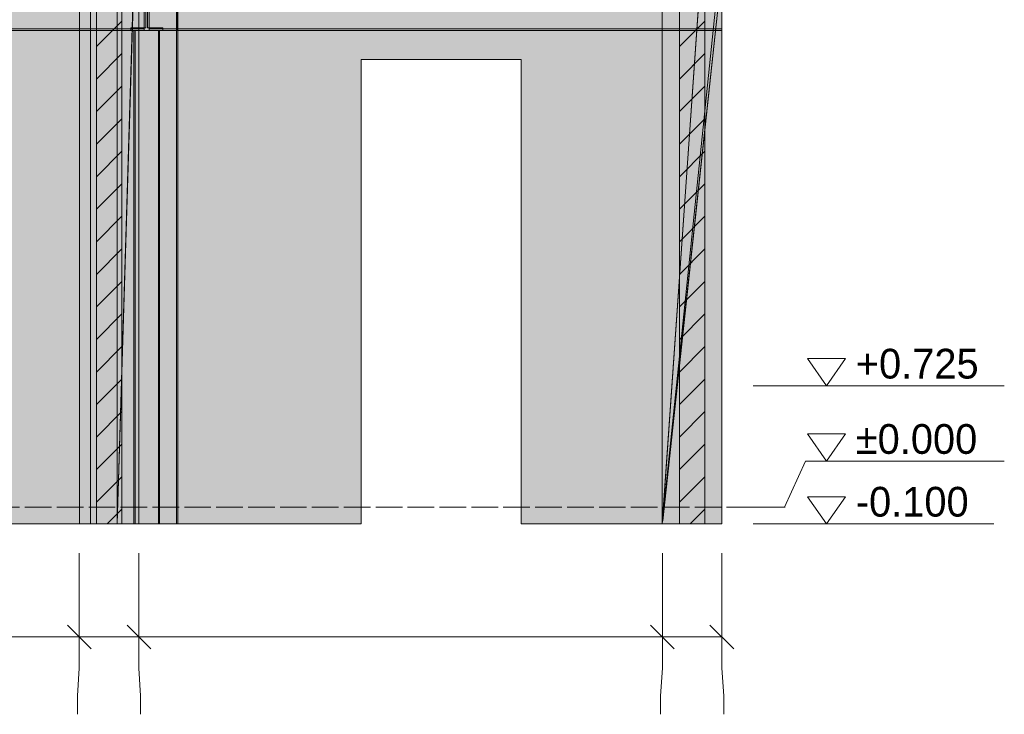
# Model space of a CAD drawing. Header units: millimetres. Extents: x 17 to 413, y 4 to 292.
# Tile 203 of 207: x 232 to 279, y 120 to 154. Entities that reach past the tile are written whole.
import ezdxf

# ---------------------------------------------------------------- set-up
doc = ezdxf.new("R2010")
doc.units = ezdxf.units.MM
doc.linetypes.add('DASHED', pattern=[1.524, 1.27, -0.254])
for name, color, linetype in [('FILL-C_BDBDBF', 7, 'Continuous'), ('FILL-EPS', 7, 'Continuous'), ('FILL-WHITE', 7, 'Continuous'), ('LINE-CORE', 7, 'Continuous'), ('LINE-INK', 7, 'Continuous'), ('LINE-STEEL-DASH', 7, 'DASHED'), ('LINE-STEEL_GREY', 7, 'Continuous'), ('TEXT-INK', 7, 'Continuous')]:
    doc.layers.add(name, color=color, linetype=linetype)

msp = doc.modelspace()

# ---------------------------------------------------------------- hatches: boundary and pattern name
at = {"layer": 'FILL-C_BDBDBF', "true_color": 0xbdbdbf}
h = msp.add_hatch(color=9, dxfattribs=at)
h.dxf.hatch_style = 1
h.paths.add_polyline_path([(236.757, 170.206), (236.757, 129.572), (235.651, 129.572), (235.538, 129.572), (235.538, 170.206), (236.644, 170.206)])
h = msp.add_hatch(color=9, dxfattribs=at)
h.dxf.hatch_style = 1
h.paths.add_polyline_path([(264.614, 170.206), (264.614, 129.572), (263.503, 129.572), (263.395, 129.572), (263.395, 170.206), (264.505, 170.206)])
at = {"layer": 'FILL-EPS', "true_color": 0xccffff}
h = msp.add_hatch(color=7, dxfattribs=at)
h.dxf.hatch_style = 1
h.paths.add_polyline_path([(235.538, 170.206), (235.538, 129.572), (234.725, 129.572), (234.725, 142.794), (234.725, 170.206)])
h = msp.add_hatch(color=7, dxfattribs=at)
h.dxf.hatch_style = 1
h.paths.add_polyline_path([(237.57, 161.419), (237.57, 148.201), (237.57, 147.378), (237.57, 147.375), (237.57, 129.572), (236.757, 129.572), (236.757, 170.206), (237.57, 170.206)])
h = msp.add_hatch(color=7, dxfattribs=at)
h.dxf.hatch_style = 1
h.paths.add_polyline_path([(262.582, 161.399), (262.582, 161.4), (262.582, 170.206), (263.395, 170.206), (263.395, 129.572), (262.582, 129.572), (262.582, 147.419), (262.582, 155.962), (262.582, 156.775), (262.582, 160.573)])
h = msp.add_hatch(color=7, dxfattribs=at)
h.dxf.hatch_style = 1
h.paths.add_polyline_path([(265.427, 157.047), (265.427, 129.572), (264.614, 129.572), (264.614, 170.206), (265.427, 170.206)])
at = {"layer": 'FILL-WHITE', "true_color": 0xffffff}
h = msp.add_hatch(color=7, dxfattribs=at)
h.dxf.hatch_style = 1
h.paths.add_polyline_path([(237.57, 155.962), (237.57, 157.182), (234.725, 157.182), (234.725, 170.206), (237.57, 170.206), (237.57, 170.219), (237.57, 157.182), (237.57, 157.182), (237.57, 129.572), (234.725, 129.572), (234.725, 155.962)])
h = msp.add_hatch(color=7, dxfattribs=at)
h.dxf.hatch_style = 1
h.paths.add_polyline_path([(237.57, 170.206), (237.57, 170.219), (237.57, 157.182), (237.57, 157.182), (237.57, 129.572), (234.725, 129.572), (234.725, 170.206)])
h.paths.add_polyline_path([(237.57, 157.182), (235.538, 157.182), (235.538, 155.962), (237.57, 155.962)], flags=0)
h = msp.add_hatch(color=7, dxfattribs=at)
h.dxf.hatch_style = 1
h.paths.add_polyline_path([(234.725, 170.206), (237.57, 170.206), (237.57, 155.963), (237.57, 155.962), (237.57, 129.572), (237.57, 129.572), (234.725, 129.572)])
h.paths.add_polyline_path([(235.538, 157.182), (235.538, 155.962), (237.57, 155.962), (237.57, 157.182)], flags=0)
h = msp.add_hatch(color=7, dxfattribs=at)
h.dxf.hatch_style = 1
h.paths.add_polyline_path([(262.582, 155.962), (262.582, 170.206), (265.427, 170.206), (264.515, 157.182), (264.614, 157.182), (265.426, 155.962), (265.427, 129.572), (262.582, 129.572)])
h.paths.add_polyline_path([(264.429, 155.962), (262.593, 129.727), (262.599, 129.726), (265.426, 155.962)], flags=0)
h = msp.add_hatch(color=7, dxfattribs=at)
h.dxf.hatch_style = 1
h.paths.add_polyline_path([(265.427, 170.206), (265.426, 157.182), (262.582, 129.572)])
h = msp.add_hatch(color=7, dxfattribs=at)
h.dxf.hatch_style = 1
h.paths.add_polyline_path([(265.427, 170.206), (265.427, 170.206), (265.427, 129.572), (262.582, 129.572), (262.582, 155.962), (264.614, 155.962), (264.614, 157.182), (262.582, 157.182), (262.582, 170.206)])
h = msp.add_hatch(color=7, dxfattribs=at)
h.dxf.hatch_style = 1
h.paths.add_polyline_path([(262.582, 170.206), (265.427, 170.206), (265.427, 129.572), (262.582, 129.572), (262.582, 155.962), (264.614, 155.962), (264.614, 157.182), (262.582, 157.182)])
h = msp.add_hatch(color=7, dxfattribs=at)
h.dxf.hatch_style = 1
h.paths.add_polyline_path([(186.412, 160.772), (236.525, 160.772), (236.525, 129.572), (235.266, 129.572), (235.266, 155.976), (186.438, 155.976), (186.438, 129.572), (186.438, 129.572), (186.438, 129.572), (186.412, 129.572), (186.412, 160.772)])
h = msp.add_hatch(color=7, dxfattribs=at)
h.dxf.hatch_style = 1
h.paths.add_polyline_path([(236.525, 160.772), (237.338, 157.182), (237.338, 155.962), (237.338, 155.949), (237.337, 155.949), (236.525, 129.572), (236.525, 160.772), (236.523, 160.785)])
h = msp.add_hatch(color=7, dxfattribs=at)
h.dxf.hatch_style = 1
h.paths.add_polyline_path([(236.525, 160.772), (239.37, 160.772), (239.37, 157.182), (237.338, 157.182), (237.338, 155.962), (239.37, 155.962), (239.37, 129.572), (236.525, 129.572)])
h = msp.add_hatch(color=7, dxfattribs=at)
h.dxf.hatch_style = 1
h.paths.add_polyline_path([(236.525, 160.772), (239.37, 160.772), (239.37, 155.964), (239.37, 155.962), (239.37, 129.572), (239.37, 129.572), (239.37, 129.569), (239.37, 129.572), (236.525, 129.572), (236.525, 155.962), (239.37, 155.962), (239.37, 157.182), (236.525, 157.182)])
h = msp.add_hatch(color=7, dxfattribs=at)
h.dxf.hatch_style = 1
h.paths.add_polyline_path([(265.427, 160.772), (265.427, 155.976), (239.43, 155.976), (239.43, 129.572), (239.43, 129.569), (239.43, 129.572), (239.372, 129.572), (239.372, 153.164), (239.382, 153.164), (239.382, 155.976), (239.372, 155.976), (239.372, 160.772)])
h = msp.add_hatch(color=7, dxfattribs=at)
h.dxf.hatch_style = 1
h.paths.add_polyline_path([(234.725, 160.172), (234.725, 129.572), (228.964, 129.572), (228.964, 151.772), (206.388, 151.772), (206.388, 129.572), (204.272, 129.572), (204.272, 160.172)])
h = msp.add_hatch(color=7, dxfattribs=at)
h.dxf.hatch_style = 1
h.paths.add_polyline_path([(265.426, 157.182), (265.426, 155.962), (262.582, 129.572)])
h = msp.add_hatch(color=7, dxfattribs=at)
h.dxf.hatch_style = 1
h.paths.add_polyline_path([(237.338, 156.848), (237.338, 155.962), (239.37, 155.962), (239.37, 129.572), (236.525, 129.572), (236.525, 156.848)])
h = msp.add_hatch(color=7, dxfattribs=at)
h.dxf.hatch_style = 1
h.paths.add_polyline_path([(237.181, 153.292), (237.906, 153.292), (237.906, 156.716), (237.181, 156.716), (237.181, 156.844), (238.711, 156.844), (238.711, 156.716), (237.985, 156.716), (237.985, 153.292), (238.711, 153.292), (238.711, 153.164), (237.181, 153.164)])
h = msp.add_hatch(color=7, dxfattribs=at)
h.dxf.hatch_style = 1
h.paths.add_polyline_path([(237.181, 156.844), (238.711, 156.844), (238.711, 156.716), (237.985, 156.716), (237.985, 153.292), (238.711, 153.292), (238.711, 153.164), (237.181, 153.164), (237.181, 153.292), (237.906, 153.292), (237.906, 156.716), (237.181, 156.716), (237.181, 156.844)])
h = msp.add_hatch(color=7, dxfattribs=at)
h.dxf.hatch_style = 1
h.paths.add_polyline_path([(185.098, 155.796), (185.874, 155.796), (185.874, 155.895), (236.978, 155.895), (236.978, 155.748), (237.826, 155.748), (237.826, 153.239), (236.978, 153.239), (185.874, 153.239), (185.874, 153.337), (185.098, 153.337)])
h = msp.add_hatch(color=7, dxfattribs=at)
h.dxf.hatch_style = 1
h.paths.add_polyline_path([(185.874, 155.796), (185.874, 155.895), (236.978, 155.895), (236.978, 155.748), (237.826, 155.748), (237.826, 153.239), (236.978, 153.239), (185.874, 153.239), (185.874, 153.337), (185.098, 153.337), (185.098, 155.796)])
h = msp.add_hatch(color=7, dxfattribs=at)
h.dxf.hatch_style = 1
h.paths.add_polyline_path([(265.427, 155.972), (265.427, 129.572), (255.842, 129.572), (255.842, 151.776), (255.829, 151.775), (255.829, 151.776), (248.198, 151.776), (248.198, 129.572), (229.242, 129.572), (229.242, 151.776), (221.598, 151.776), (221.598, 129.572), (215.764, 129.572), (215.764, 151.772), (206.164, 151.772), (206.164, 129.572), (203.99, 129.572), (203.99, 155.972)])
h = msp.add_hatch(color=7, dxfattribs=at)
h.dxf.hatch_style = 1
h.paths.add_polyline_path([(265.427, 155.972), (265.427, 129.572), (255.842, 129.572), (255.842, 151.776), (248.198, 151.776), (248.198, 129.572), (229.242, 129.572), (229.242, 151.776), (221.598, 151.776), (221.598, 129.572), (215.764, 129.572), (215.764, 151.772), (206.164, 151.772), (206.164, 129.572), (203.99, 129.572), (203.99, 155.972)])
h = msp.add_hatch(color=7, dxfattribs=at)
h.dxf.hatch_style = 1
h.paths.add_polyline_path([(204.272, 155.962), (234.725, 155.962), (234.725, 129.572), (228.964, 129.572), (228.964, 151.772), (206.388, 151.772), (206.388, 129.572), (204.272, 129.572), (204.272, 155.962)])
h = msp.add_hatch(color=7, dxfattribs=at)
h.dxf.hatch_style = 1
h.paths.add_polyline_path([(235.266, 129.572), (235.266, 155.962), (236.525, 155.962), (236.525, 129.572)])
h = msp.add_hatch(color=7, dxfattribs=at)
h.dxf.hatch_style = 1
h.paths.add_polyline_path([(237.338, 155.962), (239.37, 155.962), (239.37, 129.572), (236.525, 129.572), (237.338, 155.962)])
h = msp.add_hatch(color=7, dxfattribs=at)
h.dxf.hatch_style = 1
h.paths.add_polyline_path([(238.066, 153.239), (238.066, 155.748), (238.914, 155.748), (238.914, 155.895), (265.427, 155.895), (265.427, 153.239), (238.914, 153.239)])
h = msp.add_hatch(color=7, dxfattribs=at)
h.dxf.hatch_style = 1
h.paths.add_polyline_path([(238.914, 155.748), (238.914, 155.895), (265.427, 155.895), (265.427, 153.239), (238.914, 153.239), (238.066, 153.239), (238.066, 155.748)])
h = msp.add_hatch(color=7, dxfattribs=at)
h.dxf.hatch_style = 1
h.paths.add_polyline_path([(239.372, 129.569), (239.372, 129.572), (239.372, 153.164), (239.382, 153.164), (239.382, 155.962), (239.43, 155.962), (239.43, 155.975), (239.43, 155.962), (239.43, 129.572), (239.372, 129.572), (239.372, 129.569)])
h = msp.add_hatch(color=7, dxfattribs=at)
h.dxf.hatch_style = 1
h.paths.add_polyline_path([(185.874, 153.239), (236.978, 153.239), (237.826, 153.239), (237.826, 153.161), (236.978, 153.161), (185.874, 153.161)])
h = msp.add_hatch(color=7, dxfattribs=at)
h.dxf.hatch_style = 1
h.paths.add_polyline_path([(236.978, 153.239), (237.826, 153.239), (237.826, 153.161), (236.978, 153.161), (185.874, 153.161), (185.874, 153.239)])
h = msp.add_hatch(color=7, dxfattribs=at)
h.dxf.hatch_style = 1
h.paths.add_polyline_path([(236.525, 153.164), (239.37, 153.164), (239.371, 153.177), (239.372, 153.177), (239.372, 129.572), (239.37, 129.572), (236.525, 129.572)])
h = msp.add_hatch(color=7, dxfattribs=at)
h.dxf.hatch_style = 1
h.paths.add_polyline_path([(239.372, 153.164), (239.372, 129.572), (236.525, 129.572), (236.525, 153.164)])
h = msp.add_hatch(color=7, dxfattribs=at)
h.dxf.hatch_style = 1
h.paths.add_polyline_path([(239.37, 153.164), (239.37, 129.572), (236.525, 129.572), (236.525, 153.164)])
h = msp.add_hatch(color=7, dxfattribs=at)
h.dxf.hatch_style = 1
h.paths.add_polyline_path([(236.525, 153.164), (239.37, 153.164), (239.37, 129.572), (236.525, 129.572)])
h = msp.add_hatch(color=7, dxfattribs=at)
h.dxf.hatch_style = 1
h.paths.add_polyline_path([(237.391, 153.164), (237.391, 129.572), (237.336, 129.572), (237.336, 153.164)])
h = msp.add_hatch(color=7, dxfattribs=at)
h.dxf.hatch_style = 1
h.paths.add_polyline_path([(237.336, 153.164), (237.391, 153.164), (237.391, 129.572), (237.336, 129.572)])
h = msp.add_hatch(color=7, dxfattribs=at)
h.dxf.hatch_style = 1
h.paths.add_polyline_path([(237.391, 153.164), (237.391, 129.572), (237.336, 129.572), (237.336, 153.164)])
h = msp.add_hatch(color=7, dxfattribs=at)
h.dxf.hatch_style = 1
h.paths.add_polyline_path([(237.336, 153.164), (237.391, 153.164), (237.391, 129.572), (237.336, 129.572)])
h = msp.add_hatch(color=7, dxfattribs=at)
h.dxf.hatch_style = 1
h.paths.add_polyline_path([(237.391, 153.164), (238.501, 153.164), (238.501, 129.572), (237.391, 129.572), (237.391, 153.164)])
h = msp.add_hatch(color=7, dxfattribs=at)
h.dxf.hatch_style = 1
h.paths.add_polyline_path([(237.391, 129.572), (237.391, 153.164), (238.501, 153.164), (238.501, 129.572), (237.391, 129.572)])
h = msp.add_hatch(color=7, dxfattribs=at)
h.dxf.hatch_style = 1
h.paths.add_polyline_path([(237.391, 153.164), (238.501, 153.164), (238.501, 129.572), (237.391, 129.572), (237.391, 153.164)])
h = msp.add_hatch(color=7, dxfattribs=at)
h.dxf.hatch_style = 1
h.paths.add_polyline_path([(237.391, 129.572), (237.391, 153.164), (238.501, 153.164), (238.501, 129.572), (237.391, 129.572)])
h = msp.add_hatch(color=7, dxfattribs=at)
h.dxf.hatch_style = 1
h.paths.add_polyline_path([(238.066, 153.239), (238.914, 153.239), (265.427, 153.239), (265.427, 153.161), (238.914, 153.161), (238.066, 153.161)])
h = msp.add_hatch(color=7, dxfattribs=at)
h.dxf.hatch_style = 1
h.paths.add_polyline_path([(238.066, 153.239), (265.427, 153.239), (265.427, 153.161), (238.914, 153.161), (238.066, 153.161)])
h = msp.add_hatch(color=7, dxfattribs=at)
h.dxf.hatch_style = 1
h.paths.add_polyline_path([(238.555, 153.164), (238.555, 129.572), (238.501, 129.572), (238.501, 153.164)])
h = msp.add_hatch(color=7, dxfattribs=at)
h.dxf.hatch_style = 1
h.paths.add_polyline_path([(238.501, 153.164), (238.555, 153.164), (238.555, 129.572), (238.501, 129.572)])
h = msp.add_hatch(color=7, dxfattribs=at)
h.dxf.hatch_style = 1
h.paths.add_polyline_path([(238.555, 153.164), (238.555, 129.572), (238.501, 129.572), (238.501, 153.164)])
h = msp.add_hatch(color=7, dxfattribs=at)
h.dxf.hatch_style = 1
h.paths.add_polyline_path([(238.501, 153.164), (238.555, 153.164), (238.555, 129.572), (238.501, 129.572)])

# ---------------------------------------------------------------- linework, layer by layer
at = {"layer": 'LINE-CORE', "lineweight": 5}
for points in [[(237.57, 155.962), (237.57, 157.182), (234.725, 157.182), (234.725, 170.206), (234.725, 170.206), (237.57, 170.206), (237.57, 170.219), (237.57, 157.182), (237.57, 157.182), (237.57, 157.182), (237.57, 129.572), (237.57, 129.572), (234.725, 129.572), (234.725, 155.962), (234.725, 155.962)], [(237.57, 170.206), (237.57, 170.219), (237.57, 157.182), (237.57, 157.182), (237.57, 129.572), (234.725, 129.572), (234.725, 170.206)], [(234.725, 170.206), (237.57, 170.206), (237.57, 155.963), (237.57, 155.962), (237.57, 129.572), (237.57, 129.572), (234.725, 129.572)], [(262.582, 155.962), (262.582, 170.206), (265.427, 170.206), (264.515, 157.182), (264.614, 157.182), (265.426, 155.962), (265.427, 129.572), (262.582, 129.572)], [(265.427, 170.206), (265.426, 157.182), (262.582, 129.572)], [(265.427, 170.206), (265.427, 170.206), (265.427, 129.572), (262.582, 129.572), (262.582, 155.962), (264.614, 155.962), (264.614, 157.182), (262.582, 157.182), (262.582, 170.206)], [(262.582, 170.206), (265.427, 170.206), (265.427, 129.572), (262.582, 129.572), (262.582, 155.962), (264.614, 155.962), (264.614, 157.182), (262.582, 157.182)], [(186.412, 160.772), (236.525, 160.772), (236.525, 160.772), (236.525, 129.572), (236.525, 129.572), (236.525, 129.572), (236.525, 129.572), (235.266, 129.572), (235.266, 155.976), (186.438, 155.976), (186.438, 129.572), (186.438, 129.572), (186.438, 129.572), (186.438, 129.572), (186.412, 129.572), (186.412, 160.772), (186.412, 160.772)], [(236.525, 160.772), (237.338, 157.182), (237.338, 155.962), (237.338, 155.962), (237.338, 155.962), (237.338, 155.949), (237.337, 155.949), (236.525, 129.572), (236.525, 160.772), (236.523, 160.785)], [(236.525, 160.772), (239.37, 160.772), (239.37, 157.182), (237.338, 157.182), (237.338, 155.962), (239.37, 155.962), (239.37, 129.572), (236.525, 129.572)], [(236.525, 160.772), (239.37, 160.772), (239.37, 155.964), (239.37, 155.962), (239.37, 129.572), (239.37, 129.572), (239.37, 129.572), (239.37, 129.569), (239.37, 129.572), (236.525, 129.572), (236.525, 155.962), (239.37, 155.962), (239.37, 157.182), (236.525, 157.182)], [(265.427, 160.772), (265.427, 155.976), (239.43, 155.976), (239.43, 129.572), (239.43, 129.569), (239.43, 129.572), (239.372, 129.572), (239.372, 153.164), (239.382, 153.164), (239.382, 155.976), (239.372, 155.976), (239.372, 160.772)], [(234.725, 160.172), (234.725, 129.572), (228.964, 129.572), (228.964, 151.772), (206.388, 151.772), (206.388, 129.572), (204.272, 129.572), (204.272, 160.172)], [(265.426, 157.182), (265.426, 155.962), (262.582, 129.572)], [(237.338, 156.848), (237.338, 155.962), (239.37, 155.962), (239.37, 129.572), (236.525, 129.572), (236.525, 156.848)], [(237.181, 153.292), (237.906, 153.292), (237.906, 156.716), (237.181, 156.716), (237.181, 156.844), (238.711, 156.844), (238.711, 156.844), (238.711, 156.844), (238.711, 156.844), (238.711, 156.716), (237.985, 156.716), (237.985, 153.292), (238.711, 153.292), (238.711, 153.164), (237.181, 153.164)], [(237.181, 156.844), (237.181, 156.844), (238.711, 156.844), (238.711, 156.716), (237.985, 156.716), (237.985, 153.292), (238.711, 153.292), (238.711, 153.164), (237.181, 153.164), (237.181, 153.292), (237.906, 153.292), (237.906, 156.716), (237.181, 156.716), (237.181, 156.844), (237.181, 156.844)], [(185.098, 155.796), (185.874, 155.796), (185.874, 155.895), (236.978, 155.895), (236.978, 155.748), (237.826, 155.748), (237.826, 155.748), (237.826, 153.239), (236.978, 153.239), (185.874, 153.239), (185.874, 153.337), (185.098, 153.337)], [(185.874, 155.796), (185.874, 155.895), (236.978, 155.895), (236.978, 155.748), (237.826, 155.748), (237.826, 153.239), (237.826, 153.239), (236.978, 153.239), (185.874, 153.239), (185.874, 153.337), (185.098, 153.337), (185.098, 155.796)], [(265.427, 155.972), (265.427, 129.572), (255.842, 129.572), (255.842, 151.776), (255.829, 151.775), (255.829, 151.776), (248.198, 151.776), (248.198, 129.572), (229.242, 129.572), (229.242, 151.776), (221.598, 151.776), (221.598, 129.572), (215.764, 129.572), (215.764, 151.772), (206.164, 151.772), (206.164, 129.572), (203.99, 129.572), (203.99, 155.972)], [(265.427, 155.972), (265.427, 129.572), (255.842, 129.572), (255.842, 151.776), (248.198, 151.776), (248.198, 129.572), (229.242, 129.572), (229.242, 151.776), (221.598, 151.776), (221.598, 129.572), (215.764, 129.572), (215.764, 151.772), (206.164, 151.772), (206.164, 129.572), (203.99, 129.572), (203.99, 155.972)], [(204.272, 155.962), (234.725, 155.962), (234.725, 155.962), (234.725, 129.572), (234.725, 129.572), (234.725, 129.572), (234.725, 129.572), (228.964, 129.572), (228.964, 151.772), (206.388, 151.772), (206.388, 129.572), (206.388, 129.572), (204.272, 129.572), (204.272, 155.962), (204.272, 155.962)], [(235.266, 129.572), (235.266, 155.962), (236.525, 155.962), (236.525, 155.962), (236.525, 129.572), (235.266, 129.572)], [(237.338, 155.962), (237.338, 155.962), (239.37, 155.962), (239.37, 129.572), (239.37, 129.572), (239.37, 129.572), (236.525, 129.572), (237.338, 155.962), (237.338, 155.962)], [(238.066, 153.239), (238.066, 155.748), (238.914, 155.748), (238.914, 155.895), (265.427, 155.895), (265.427, 153.239), (238.914, 153.239), (238.066, 153.239)], [(238.914, 155.748), (238.914, 155.895), (265.427, 155.895), (265.427, 153.239), (238.914, 153.239), (238.066, 153.239), (238.066, 155.748), (238.066, 155.748)], [(239.372, 129.569), (239.372, 129.572), (239.372, 153.164), (239.382, 153.164), (239.382, 155.962), (239.43, 155.962), (239.43, 155.975), (239.43, 155.962), (239.43, 155.962), (239.43, 129.572), (239.372, 129.572), (239.372, 129.569)], [(264.429, 155.962), (262.593, 129.727), (262.599, 129.726), (265.426, 155.962)], [(185.874, 153.239), (236.978, 153.239), (236.978, 153.239), (237.826, 153.239), (237.826, 153.161), (236.978, 153.161), (185.874, 153.161), (185.874, 153.161)], [(236.978, 153.239), (237.826, 153.239), (237.826, 153.161), (236.978, 153.161), (236.978, 153.161), (185.874, 153.161), (185.874, 153.239)], [(236.525, 153.164), (239.37, 153.164), (239.371, 153.177), (239.372, 153.177), (239.372, 129.572), (239.37, 129.572), (236.525, 129.572)], [(239.372, 153.164), (239.372, 129.572), (239.372, 129.572), (236.525, 129.572), (236.525, 153.164), (236.525, 153.164)], [(239.37, 153.164), (239.37, 129.572), (236.525, 129.572), (236.525, 153.164)], [(236.525, 153.164), (239.37, 153.164), (239.37, 129.572), (236.525, 129.572)], [(237.391, 153.164), (237.391, 129.572), (237.336, 129.572), (237.336, 153.164)], [(237.336, 153.164), (237.391, 153.164), (237.391, 129.572), (237.336, 129.572)], [(237.391, 153.164), (237.391, 129.572), (237.336, 129.572), (237.336, 153.164)], [(237.336, 153.164), (237.391, 153.164), (237.391, 129.572), (237.336, 129.572)], [(237.391, 153.164), (237.391, 153.164), (238.501, 153.164), (238.501, 129.572), (238.501, 129.572), (238.501, 129.572), (238.501, 129.572), (237.391, 129.572), (237.391, 153.164), (237.391, 153.164)], [(237.391, 129.572), (237.391, 129.572), (237.391, 153.164), (238.501, 153.164), (238.501, 153.164), (238.501, 153.164), (238.501, 153.164), (238.501, 129.572), (237.391, 129.572), (237.391, 129.572)], [(237.391, 153.164), (237.391, 153.164), (238.501, 153.164), (238.501, 129.572), (238.501, 129.572), (238.501, 129.572), (238.501, 129.572), (237.391, 129.572), (237.391, 153.164), (237.391, 153.164)], [(237.391, 129.572), (237.391, 129.572), (237.391, 153.164), (238.501, 153.164), (238.501, 153.164), (238.501, 153.164), (238.501, 153.164), (238.501, 129.572), (237.391, 129.572), (237.391, 129.572)], [(238.066, 153.239), (238.914, 153.239), (265.427, 153.239), (265.427, 153.161), (238.914, 153.161), (238.914, 153.161), (238.066, 153.161)], [(238.066, 153.239), (265.427, 153.239), (265.427, 153.161), (238.914, 153.161), (238.066, 153.161)], [(238.555, 153.164), (238.555, 129.572), (238.501, 129.572), (238.501, 153.164)], [(238.501, 153.164), (238.555, 153.164), (238.555, 129.572), (238.501, 129.572)], [(238.555, 153.164), (238.555, 129.572), (238.501, 129.572), (238.501, 153.164)], [(238.501, 153.164), (238.555, 153.164), (238.555, 129.572), (238.501, 129.572)]]:
    msp.add_lwpolyline(points, close=True, dxfattribs=at)
at = {"layer": 'LINE-INK', "lineweight": 5}
for p, q in [((266.927, 136.172), (268.427, 136.172)), ((268.427, 136.172), (269.427, 136.172)), ((269.427, 136.172), (278.923, 136.172)), ((268.427, 130.372), (269.427, 132.572)), ((269.427, 132.572), (278.923, 132.572)), ((266.927, 130.372), (268.427, 130.372)), ((266.927, 129.572), (268.427, 129.572)), ((268.427, 129.572), (269.427, 129.572)), ((269.427, 129.572), (278.427, 129.572)), ((234.722, 128.172), (234.722, 122.672)), ((237.57, 128.172), (237.57, 122.672)), ((262.586, 128.172), (262.586, 122.672)), ((265.426, 128.172), (265.426, 122.672)), ((234.156, 124.738), (235.288, 123.607)), ((237.004, 124.738), (238.136, 123.607)), ((262.02, 124.738), (263.152, 123.607)), ((264.86, 124.738), (265.992, 123.607)), ((44.826, 124.172), (265.426, 124.172)), ((234.722, 122.672), (234.637, 121.352)), ((237.57, 122.672), (237.654, 121.352)), ((262.586, 122.672), (262.497, 121.352)), ((265.426, 122.672), (265.514, 121.352)), ((234.637, 121.352), (234.637, 120.472)), ((237.654, 121.352), (237.654, 120.472)), ((262.497, 121.352), (262.497, 120.472)), ((265.514, 121.352), (265.514, 120.472))]:
    msp.add_line(p, q, dxfattribs=at)
for points in [[(235.538, 170.206), (235.538, 129.572), (234.725, 129.572), (234.725, 142.794), (234.725, 170.206)], [(236.644, 170.206), (236.757, 170.206), (237.57, 170.206), (237.57, 161.419), (237.57, 148.201), (237.57, 147.378), (237.57, 147.375), (237.57, 129.572), (236.757, 129.572), (235.651, 129.572), (235.538, 129.572), (234.725, 129.572), (234.725, 142.794), (234.725, 170.206), (235.538, 170.206)], [(236.757, 170.206), (236.757, 129.572), (235.651, 129.572), (235.538, 129.572), (235.538, 170.206), (236.644, 170.206)], [(237.57, 161.419), (237.57, 148.201), (237.57, 147.378), (237.57, 147.375), (237.57, 129.572), (236.757, 129.572), (236.757, 170.206), (237.57, 170.206)], [(262.582, 161.399), (262.582, 161.4), (262.582, 170.206), (263.395, 170.206), (263.395, 129.572), (262.582, 129.572), (262.582, 147.419), (262.582, 155.962), (262.582, 156.775), (262.582, 160.573)], [(264.505, 170.206), (264.614, 170.206), (265.427, 170.206), (265.427, 157.047), (265.427, 129.572), (264.614, 129.572), (263.503, 129.572), (263.395, 129.572), (262.582, 129.572), (262.582, 147.419), (262.582, 155.962), (262.582, 156.775), (262.582, 160.573), (262.582, 161.399), (262.582, 161.4), (262.582, 170.206), (263.395, 170.206)], [(264.614, 170.206), (264.614, 129.572), (263.503, 129.572), (263.395, 129.572), (263.395, 170.206), (264.505, 170.206)], [(265.427, 157.047), (265.427, 129.572), (264.614, 129.572), (264.614, 170.206), (265.427, 170.206)], [(270.427, 136.172), (269.527, 137.472), (271.327, 137.472)], [(270.427, 132.572), (269.527, 133.872), (271.327, 133.872)], [(270.427, 129.572), (269.527, 130.872), (271.327, 130.872)]]:
    msp.add_lwpolyline(points, close=True, dxfattribs=at)
at = {"layer": 'LINE-STEEL-DASH', "lineweight": 5}
msp.add_line((41.625, 130.372), (268.627, 130.372), dxfattribs=at)
at = {"layer": 'LINE-STEEL_GREY', "lineweight": 5}
for p, q in [((235.538, 152.391), (236.757, 153.61)), ((263.395, 152.391), (264.614, 153.61)), ((235.538, 150.835), (236.757, 152.054)), ((263.395, 150.835), (264.614, 152.054)), ((235.538, 149.28), (236.757, 150.499)), ((263.395, 149.28), (264.614, 150.499)), ((235.538, 147.724), (236.757, 148.943)), ((263.395, 147.724), (264.614, 148.943)), ((235.538, 146.168), (236.757, 147.387)), ((263.395, 146.168), (264.614, 147.387)), ((235.538, 144.613), (236.757, 145.832)), ((263.395, 144.613), (264.614, 145.832)), ((235.538, 143.057), (236.757, 144.276)), ((263.395, 143.057), (264.614, 144.276)), ((235.538, 141.501), (236.757, 142.721)), ((263.395, 141.501), (264.614, 142.721)), ((235.538, 139.946), (236.757, 141.165)), ((263.395, 139.946), (264.614, 141.165)), ((235.538, 138.39), (236.757, 139.609)), ((263.395, 138.39), (264.614, 139.609)), ((235.538, 136.834), (236.757, 138.054)), ((263.395, 136.834), (264.614, 138.054)), ((235.538, 135.279), (236.757, 136.498)), ((263.395, 135.279), (264.614, 136.498)), ((235.538, 133.723), (236.757, 134.942)), ((263.395, 133.723), (264.614, 134.942)), ((235.538, 132.168), (236.757, 133.387)), ((263.395, 132.168), (264.614, 133.387)), ((235.538, 130.612), (236.757, 131.831)), ((263.395, 130.612), (264.614, 131.831)), ((236.054, 129.572), (236.757, 130.275)), ((263.911, 129.572), (264.614, 130.275))]:
    msp.add_line(p, q, dxfattribs=at)

# ---------------------------------------------------------------- texts
at = {"layer": 'TEXT-INK'}
for s, p in [('+0.725', (271.827, 136.522)), ('±0.000', (271.827, 132.922)), ('-0.100', (271.827, 129.922))]:
    msp.add_text(s, height=1.4224, dxfattribs=at).set_placement(p)

doc.saveas('drawing.dxf')
